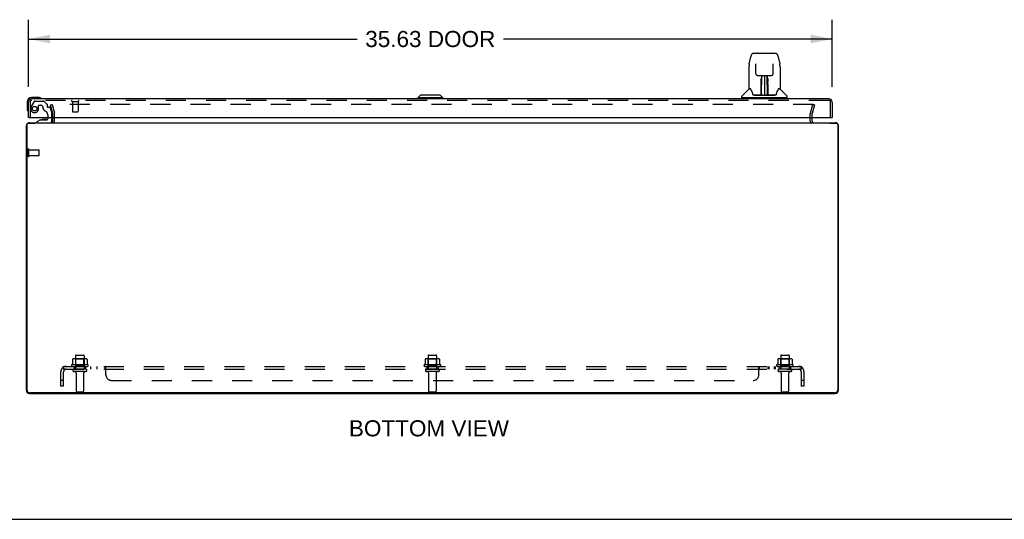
# Model space of a CAD drawing. Header units: inches. Extents: x 0 to 162, y 0 to 105.
# Tile 2 of 13: x 37 to 81, y 0 to 22. Entities that reach past the tile are written whole.
import ezdxf

# ---------------------------------------------------------------- set-up
doc = ezdxf.new("R2010")
doc.units = ezdxf.units.IN
doc.header["$LTSCALE"] = 8.904762
doc.header["$MEASUREMENT"] = 0
doc.linetypes.add('HIDDEN', pattern=[0.2, 0.1, -0.1])
doc.layers.get('0').update_dxf_attribs({"linetype": 'CONTINUOUS'})
for name, color, linetype in [('DEFAULT_2', 8, 'HIDDEN'), ('DIMENSIONS', 7, 'CONTINUOUS'), ('DOOR_ASSEMBLY', 7, 'CONTINUOUS'), ('SUBPANEL', 7, 'CONTINUOUS')]:
    doc.layers.add(name, color=color, linetype=linetype)
doc.styles.get("Standard").update_dxf_attribs({"font": 'arial.ttf'})
doc.dimstyles.new('DIMSTYLE_1', dxfattribs={"dimtxt": 0.714286, "dimasz": 0.952381, "dimexe": 0.09, "dimexo": 0.07, "dimgap": 0.0375, "dimtad": 0, "dimtih": 1, "dimtoh": 1, "dimzin": 4, "dimdsep": 46, "dimtxsty": 'Standard', "dimblk": '_FILLED', "dimblk1": '_FILLED', "dimblk2": '_FILLED', "dimcen": 0.09, "dimadec": 3, "dimazin": 1, "dimtfac": 1, "dimtdec": 3, "dimtofl": 0, "dimtmove": 0, "dimatfit": 3, "dimldrblk": '_FILLED', "dimfxl": 0, "dimtolj": 1, "dimtzin": 4, "dimarcsym": 0})

# ---------------------------------------------------------------- blocks, each defined once
blk = doc.blocks.new('_FILLED')
at = {"color": 0, "linetype": 'ByBlock'}
blk.add_solid([(0, 0), (-1, 0.2), (-1, -0.2)], dxfattribs=at)
blk = doc.blocks.new('*D6')
at = {"layer": 'DIMENSIONS', "color": 2, "linetype": 'Continuous'}
for p, q in [((37.687, 19.175), (37.687, 22.16)), ((73.312, 19.175), (73.312, 22.16)), ((37.687, 21.303), (52.261, 21.303)), ((73.312, 21.303), (58.737, 21.303))]:
    blk.add_line(p, q, dxfattribs=at)
at = {"layer": 'DIMENSIONS', "color": 2, "linetype": 'Continuous', "xscale": 0.9523809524, "yscale": 0.9523809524, "zscale": 0.9523809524, "rotation": 180}
blk.add_blockref('_FILLED', (37.687, 21.303), dxfattribs=at)
at = {"layer": 'DIMENSIONS', "color": 2, "linetype": 'Continuous', "xscale": 0.9523809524, "yscale": 0.9523809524, "zscale": 0.9523809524}
blk.add_blockref('_FILLED', (73.312, 21.303), dxfattribs=at)
at = {"layer": 'DIMENSIONS', "color": 2, "linetype": 'Continuous', "insert": (55.499, 21.66), "char_height": 0.7143, "width": 5.76208, "attachment_point": 2, "line_spacing_factor": 0.9}
blk.add_mtext('35.63 DOOR', dxfattribs=at)

msp = doc.modelspace()

# ---------------------------------------------------------------- linework, layer by layer
at = {"color": 3, "linetype": 'Continuous'}
for p, q in [((37.617, 17.505), (37.617, 5.74)), ((37.677, 17.565), (37.971, 17.565)), ((37.737, 17.585), (73.447, 17.585)), ((38.767, 17.655), (38.767, 17.828)), ((72.417, 17.655), (72.417, 17.828)), ((73.213, 17.565), (73.507, 17.565)), ((73.567, 17.505), (73.567, 5.74)), ((37.592, 17.44), (37.592, 5.73)), ((73.592, 5.73), (73.592, 17.44)), ((37.737, 5.585), (73.447, 5.585)), ((73.442, 5.615), (37.742, 5.615))]:
    msp.add_line(p, q, dxfattribs=at)
at = {"color": 7, "linetype": 'Continuous'}
for p, q in [((73.221, 17.565), (73.221, 17.585)), ((0, 0), (161.905, 0))]:
    msp.add_line(p, q, dxfattribs=at)
at = {"color": 3, "linetype": 'Continuous'}
for centre, radius, start, end in [((37.737, 17.44), 0.145, 142.866, 180), ((37.677, 17.505), 0.06, 90, 180), ((37.737, 17.44), 0.145, 90, 122.5673), ((38.697, 17.655), 0.07, 270, 360), ((72.487, 17.655), 0.07, 180, 270), ((73.447, 17.44), 0.145, 57.4327, 90), ((73.507, 17.505), 0.06, 0, 90), ((73.447, 17.44), 0.145, 0, 37.134), ((37.737, 5.73), 0.145, 180, 270), ((37.742, 5.74), 0.125, 180, 270), ((73.442, 5.74), 0.125, 270, 360), ((73.447, 5.73), 0.145, 270, 360)]:
    msp.add_arc(centre, radius, start, end, dxfattribs=at)
at = {"layer": 'DEFAULT_2', "color": 8, "linetype": 'HIDDEN'}
for p, q in [((38.663, 18.378), (38.735, 18.398)), ((38.766, 17.994), (38.663, 18.378)), ((72.474, 18.398), (38.71, 18.398)), ((38.735, 18.398), (38.838, 18.013)), ((72.346, 18.013), (72.449, 18.398)), ((72.521, 18.378), (72.418, 17.994)), ((72.521, 18.378), (72.449, 18.398)), ((38.767, 17.828), (38.767, 17.984)), ((38.842, 17.655), (38.842, 17.984)), ((72.342, 17.655), (72.342, 17.984)), ((72.417, 17.828), (72.417, 17.984)), ((37.667, 16.118), (37.667, 16.402)), ((37.71, 16.118), (37.71, 16.402)), ((37.71, 16.384), (38.157, 16.384)), ((38.167, 16.146), (38.167, 16.374)), ((37.71, 16.136), (38.157, 16.136)), ((39.648, 7.1), (39.648, 6.882)), ((40.223, 7.121), (39.711, 7.121)), ((39.784, 7.101), (39.764, 7.121)), ((39.78, 7.255), (39.78, 6.66)), ((39.784, 6.805), (39.784, 7.101)), ((40.151, 7.101), (39.784, 7.101)), ((39.81, 7.285), (40.125, 7.285)), ((40.151, 7.101), (40.171, 7.121)), ((40.151, 6.805), (40.151, 7.101)), ((40.155, 7.255), (40.155, 6.66)), ((40.286, 7.1), (40.286, 6.882)), ((55.273, 7.1), (55.273, 6.882)), ((55.848, 7.121), (55.336, 7.121)), ((55.409, 7.101), (55.389, 7.121)), ((55.405, 7.255), (55.405, 6.66)), ((55.776, 7.101), (55.409, 7.101)), ((55.409, 6.805), (55.409, 7.101)), ((55.435, 7.285), (55.75, 7.285)), ((55.776, 7.101), (55.796, 7.121)), ((55.776, 6.805), (55.776, 7.101)), ((55.78, 7.255), (55.78, 6.66)), ((55.911, 7.1), (55.911, 6.882)), ((70.898, 7.1), (70.898, 6.882)), ((71.473, 7.121), (70.961, 7.121)), ((71.034, 7.101), (71.014, 7.121)), ((71.03, 7.255), (71.03, 6.66)), ((71.401, 7.101), (71.034, 7.101)), ((71.034, 6.805), (71.034, 7.101)), ((71.06, 7.285), (71.375, 7.285)), ((71.401, 7.101), (71.421, 7.121)), ((71.401, 6.805), (71.401, 7.101)), ((71.405, 7.255), (71.405, 6.66)), ((71.536, 7.1), (71.536, 6.882)), ((40.323, 6.855), (39.611, 6.855)), ((39.633, 6.785), (40.301, 6.785)), ((40.225, 6.66), (39.71, 6.66)), ((40.225, 6.55), (39.71, 6.55)), ((39.784, 6.805), (39.764, 6.785)), ((40.151, 6.805), (39.784, 6.805)), ((40.151, 6.805), (40.171, 6.785)), ((55.948, 6.855), (55.236, 6.855)), ((55.258, 6.785), (55.926, 6.785)), ((55.85, 6.66), (55.335, 6.66)), ((55.85, 6.55), (55.335, 6.55)), ((55.409, 6.805), (55.389, 6.785)), ((55.776, 6.805), (55.409, 6.805)), ((55.776, 6.805), (55.796, 6.785)), ((71.573, 6.855), (70.861, 6.855)), ((70.883, 6.785), (71.551, 6.785)), ((71.475, 6.66), (70.96, 6.66)), ((71.475, 6.55), (70.96, 6.55)), ((71.034, 6.805), (71.014, 6.785)), ((71.401, 6.805), (71.034, 6.805)), ((71.401, 6.805), (71.421, 6.785)), ((39.802, 6.488), (39.802, 5.69)), ((40.132, 6.488), (40.132, 5.69)), ((55.427, 6.488), (55.427, 5.69)), ((55.757, 6.488), (55.757, 5.69)), ((71.052, 6.488), (71.052, 5.69)), ((71.382, 6.488), (71.382, 5.69)), ((39.832, 5.66), (40.102, 5.66)), ((55.457, 5.66), (55.727, 5.66)), ((71.082, 5.66), (71.352, 5.66))]:
    msp.add_line(p, q, dxfattribs=at)
for points in [[(38.69, 18.378), (38.69, 18.38), (38.69, 18.381), (38.69, 18.383), (38.691, 18.385), (38.692, 18.387), (38.693, 18.389), (38.694, 18.39), (38.695, 18.392), (38.697, 18.393), (38.698, 18.394), (38.7, 18.395), (38.702, 18.396), (38.704, 18.397), (38.706, 18.397), (38.708, 18.398), (38.71, 18.398)], [(38.69, 18.374), (38.69, 18.376), (38.69, 18.378), (38.69, 18.378)], [(72.474, 18.398), (72.477, 18.398), (72.478, 18.397), (72.48, 18.397), (72.482, 18.396), (72.484, 18.395), (72.486, 18.394), (72.487, 18.393), (72.489, 18.392), (72.49, 18.39), (72.491, 18.389), (72.492, 18.387), (72.493, 18.385), (72.494, 18.383), (72.494, 18.381), (72.494, 18.38), (72.494, 18.378)], [(72.494, 18.378), (72.494, 18.378), (72.494, 18.376), (72.494, 18.374)], [(39.654, 7.109), (39.653, 7.108), (39.651, 7.107), (39.65, 7.106), (39.649, 7.105), (39.649, 7.103), (39.648, 7.101), (39.648, 7.1)], [(40.28, 7.109), (40.281, 7.108), (40.283, 7.107), (40.284, 7.106), (40.285, 7.105), (40.285, 7.103), (40.286, 7.101), (40.286, 7.1)], [(55.279, 7.109), (55.278, 7.108), (55.276, 7.107), (55.275, 7.106), (55.274, 7.105), (55.274, 7.103), (55.273, 7.101), (55.273, 7.1)], [(55.905, 7.109), (55.906, 7.108), (55.908, 7.107), (55.909, 7.106), (55.91, 7.105), (55.91, 7.103), (55.911, 7.101), (55.911, 7.1)], [(70.904, 7.109), (70.903, 7.108), (70.901, 7.107), (70.9, 7.106), (70.899, 7.105), (70.899, 7.103), (70.898, 7.101), (70.898, 7.1)], [(71.53, 7.109), (71.531, 7.108), (71.533, 7.107), (71.534, 7.106), (71.535, 7.105), (71.535, 7.103), (71.536, 7.101), (71.536, 7.1)], [(39.648, 6.882), (39.648, 6.881), (39.648, 6.879), (39.648, 6.878), (39.647, 6.878), (39.647, 6.877), (39.647, 6.876), (39.646, 6.876), (39.646, 6.875), (39.645, 6.875), (39.645, 6.875), (39.645, 6.874), (39.645, 6.874), (39.644, 6.874), (39.644, 6.874), (39.644, 6.873), (39.643, 6.873), (39.643, 6.873), (39.643, 6.873)], [(40.291, 6.873), (40.291, 6.873), (40.291, 6.873), (40.29, 6.873), (40.29, 6.874), (40.29, 6.874), (40.29, 6.874), (40.289, 6.874), (40.289, 6.875), (40.289, 6.875), (40.288, 6.875), (40.288, 6.876), (40.288, 6.876), (40.287, 6.877), (40.287, 6.878), (40.287, 6.878), (40.286, 6.879), (40.286, 6.881), (40.286, 6.882)], [(55.273, 6.882), (55.273, 6.881), (55.273, 6.879), (55.273, 6.878), (55.272, 6.878), (55.272, 6.877), (55.272, 6.876), (55.271, 6.876), (55.271, 6.875), (55.27, 6.875), (55.27, 6.875), (55.27, 6.874), (55.27, 6.874), (55.269, 6.874), (55.269, 6.874), (55.269, 6.873), (55.268, 6.873), (55.268, 6.873), (55.268, 6.873)], [(55.916, 6.873), (55.916, 6.873), (55.916, 6.873), (55.915, 6.873), (55.915, 6.874), (55.915, 6.874), (55.915, 6.874), (55.914, 6.874), (55.914, 6.875), (55.914, 6.875), (55.913, 6.875), (55.913, 6.876), (55.913, 6.876), (55.912, 6.877), (55.912, 6.878), (55.912, 6.878), (55.911, 6.879), (55.911, 6.881), (55.911, 6.882)], [(70.898, 6.882), (70.898, 6.881), (70.898, 6.879), (70.898, 6.878), (70.897, 6.878), (70.897, 6.877), (70.897, 6.876), (70.896, 6.876), (70.896, 6.875), (70.895, 6.875), (70.895, 6.875), (70.895, 6.874), (70.895, 6.874), (70.894, 6.874), (70.894, 6.874), (70.894, 6.873), (70.893, 6.873), (70.893, 6.873), (70.893, 6.873)], [(71.541, 6.873), (71.541, 6.873), (71.541, 6.873), (71.54, 6.873), (71.54, 6.874), (71.54, 6.874), (71.54, 6.874), (71.539, 6.874), (71.539, 6.875), (71.539, 6.875), (71.538, 6.875), (71.538, 6.876), (71.538, 6.876), (71.537, 6.877), (71.537, 6.878), (71.537, 6.878), (71.536, 6.879), (71.536, 6.881), (71.536, 6.882)]]:
    msp.add_lwpolyline(points, dxfattribs=at)
for centre, radius, start, end in [((38.727, 17.984), 0.04, 0, 15), ((38.727, 17.984), 0.115, 0, 15), ((72.457, 17.984), 0.115, 165, 180), ((72.457, 17.984), 0.04, 165, 180), ((38.697, 17.655), 0.145, 316.4739, 360), ((72.487, 17.655), 0.145, 180, 223.5261), ((37.689, 16.402), 0.0215, 360, 180), ((38.157, 16.374), 0.01, 360, 90), ((37.689, 16.118), 0.0215, 180, 0), ((38.157, 16.146), 0.01, 270, 0), ((39.711, 6.98), 0.141, 90, 113.95), ((39.81, 7.255), 0.03, 90, 180), ((40.125, 7.255), 0.03, 0, 90), ((40.223, 6.98), 0.141, 66.05, 90), ((55.336, 6.98), 0.141, 90, 113.95), ((55.435, 7.255), 0.03, 90, 180), ((55.75, 7.255), 0.03, 0, 90), ((55.848, 6.98), 0.141, 66.05, 90), ((70.961, 6.98), 0.141, 90, 113.95), ((71.06, 7.255), 0.03, 90, 180), ((71.375, 7.255), 0.03, 0, 90), ((71.473, 6.98), 0.141, 66.05, 90), ((39.633, 6.824), 0.0384, 124.4497, 270), ((39.967, 6.255), 0.698, 117.6814, 120.6631), ((39.71, 6.605), 0.055, 90, 270), ((39.74, 6.488), 0.0625, 0, 90), ((40.195, 6.488), 0.0625, 90, 180), ((40.225, 6.605), 0.055, 270, 90), ((39.967, 6.255), 0.698, 59.3369, 62.3186), ((40.301, 6.824), 0.0384, 270, 55.5503), ((55.258, 6.824), 0.0384, 124.4497, 270), ((55.592, 6.255), 0.698, 117.6814, 120.6631), ((55.335, 6.605), 0.055, 90, 270), ((55.365, 6.488), 0.0625, 0, 90), ((55.82, 6.488), 0.0625, 90, 180), ((55.85, 6.605), 0.055, 270, 90), ((55.592, 6.255), 0.698, 59.3369, 62.3186), ((55.926, 6.824), 0.0384, 270, 55.5503), ((70.883, 6.824), 0.0384, 124.4497, 270), ((71.217, 6.255), 0.698, 117.6814, 120.6631), ((70.96, 6.605), 0.055, 90, 270), ((70.99, 6.488), 0.0625, 0, 90), ((71.445, 6.488), 0.0625, 90, 180), ((71.475, 6.605), 0.055, 270, 90), ((71.217, 6.255), 0.698, 59.3369, 62.3186), ((71.551, 6.824), 0.0384, 270, 55.5503), ((39.832, 5.69), 0.03, 180, 270), ((40.102, 5.69), 0.03, 270, 360), ((55.457, 5.69), 0.03, 180, 270), ((55.727, 5.69), 0.03, 270, 360), ((71.082, 5.69), 0.03, 180, 270), ((71.352, 5.69), 0.03, 270, 360)]:
    msp.add_arc(centre, radius, start, end, dxfattribs=at)
at = {"layer": 'DOOR_ASSEMBLY', "color": 7, "linetype": 'Continuous'}
for p, q in [((69.638, 20.209), (69.703, 20.514)), ((69.703, 20.514), (69.703, 20.514)), ((69.827, 20.669), (70.796, 20.669)), ((70.018, 20.676), (70.605, 20.676)), ((70.92, 20.514), (70.985, 20.209)), ((69.924, 20.204), (69.924, 20.201)), ((69.924, 20.201), (69.924, 20.196)), ((69.924, 20.196), (69.924, 20.19)), ((69.924, 20.19), (69.924, 20.184)), ((69.927, 20.046), (69.924, 20.184)), ((70.691, 19.762), (70.699, 20.182)), ((70.699, 20.194), (70.699, 20.199)), ((70.699, 20.188), (70.699, 20.194)), ((70.699, 20.182), (70.699, 20.188)), ((69.623, 20.065), (69.623, 19.102)), ((69.623, 20.065), (69.623, 20.065)), ((69.932, 19.762), (69.927, 20.046)), ((70.012, 19.685), (70.072, 19.685)), ((70.113, 19.686), (70.51, 19.686)), ((70.172, 19.686), (70.169, 19.331)), ((70.174, 18.826), (70.189, 19.686)), ((70.198, 19.681), (70.197, 19.632)), ((70.198, 19.686), (70.198, 19.681)), ((70.312, 19.686), (70.312, 18.815)), ((70.426, 19.632), (70.425, 19.686)), ((70.449, 18.826), (70.434, 19.686)), ((70.454, 19.331), (70.451, 19.686)), ((70.551, 19.685), (70.611, 19.685)), ((71.001, 20.065), (71.001, 19.102)), ((70.168, 19.331), (70.169, 19.426)), ((70.169, 19.331), (70.169, 19.311)), ((70.169, 19.311), (70.169, 19.303)), ((70.169, 19.303), (70.17, 19.303)), ((70.185, 19.448), (70.17, 19.448)), ((70.17, 19.442), (70.185, 19.442)), ((70.17, 19.303), (70.17, 19.226)), ((70.17, 19.226), (70.17, 19.226)), ((70.17, 19.215), (70.17, 19.226)), ((70.172, 19.219), (70.17, 19.219)), ((70.17, 19.216), (70.178, 19.216)), ((70.17, 19.21), (70.17, 19.215)), ((70.17, 19.209), (70.17, 19.21)), ((70.17, 19.208), (70.17, 19.209)), ((70.17, 19.207), (70.17, 19.208)), ((70.17, 19.207), (70.17, 19.207)), ((70.17, 18.971), (70.17, 19.206)), ((70.453, 19.448), (70.438, 19.448)), ((70.438, 19.442), (70.453, 19.442)), ((70.445, 19.216), (70.453, 19.216)), ((70.453, 19.219), (70.451, 19.219)), ((70.453, 19.303), (70.453, 19.226)), ((70.453, 19.226), (70.453, 19.224)), ((70.453, 19.224), (70.453, 19.212)), ((70.453, 19.212), (70.453, 19.209)), ((70.453, 19.209), (70.453, 19.208)), ((70.453, 18.971), (70.453, 19.206)), ((70.454, 19.311), (70.454, 19.331)), ((70.454, 19.303), (70.454, 19.311)), ((70.455, 19.307), (70.455, 19.322)), ((70.455, 19.284), (70.455, 19.307)), ((55.066, 18.811), (54.948, 18.693)), ((55.932, 18.811), (55.066, 18.811)), ((55.932, 18.811), (56.05, 18.693)), ((69.614, 19.078), (69.319, 18.783)), ((69.691, 19.094), (69.63, 19.094)), ((69.635, 19.086), (69.697, 19.086)), ((69.695, 19.09), (69.695, 19.09)), ((70.159, 18.819), (69.826, 18.819)), ((69.847, 18.811), (70.776, 18.811)), ((70.157, 18.838), (70.16, 19.16)), ((70.16, 18.819), (70.159, 18.819)), ((70.167, 19.133), (70.16, 19.134)), ((70.164, 18.82), (70.164, 18.818)), ((70.165, 18.838), (70.167, 19.133)), ((70.167, 18.84), (70.168, 18.851)), ((70.167, 18.833), (70.167, 18.84)), ((70.167, 18.831), (70.167, 18.833)), ((70.167, 18.83), (70.167, 18.831)), ((70.167, 18.829), (70.167, 18.83)), ((70.167, 18.828), (70.167, 18.829)), ((70.168, 18.879), (70.17, 18.971)), ((70.168, 18.856), (70.168, 18.879)), ((70.168, 18.851), (70.168, 18.856)), ((70.168, 18.851), (70.168, 18.826)), ((70.173, 18.815), (70.177, 18.812)), ((70.184, 18.893), (70.175, 18.893)), ((70.178, 18.819), (70.176, 18.819)), ((70.184, 18.893), (70.183, 18.817)), ((70.183, 18.817), (70.312, 18.815)), ((70.44, 18.817), (70.312, 18.815)), ((70.448, 18.893), (70.439, 18.893)), ((70.44, 18.817), (70.439, 18.893)), ((70.447, 18.819), (70.445, 18.819)), ((70.453, 18.971), (70.455, 18.879)), ((70.455, 18.879), (70.455, 18.877)), ((70.455, 18.877), (70.455, 18.855)), ((70.455, 18.855), (70.456, 18.84)), ((70.455, 18.826), (70.455, 18.851)), ((70.455, 18.826), (70.456, 18.824)), ((70.456, 18.84), (70.456, 18.837)), ((70.456, 18.837), (70.456, 18.834)), ((70.456, 18.834), (70.456, 18.832)), ((70.456, 18.832), (70.456, 18.83)), ((70.456, 18.83), (70.456, 18.829)), ((70.456, 18.829), (70.456, 18.828)), ((70.456, 18.829), (70.456, 18.829)), ((70.459, 18.821), (70.46, 18.82)), ((70.459, 18.818), (70.46, 18.82)), ((70.461, 18.813), (70.462, 18.815)), ((70.797, 18.819), (70.464, 18.819)), ((70.925, 19.083), (70.929, 19.09)), ((70.926, 19.086), (70.988, 19.086)), ((70.929, 19.09), (70.929, 19.09)), ((70.932, 19.094), (70.933, 19.095)), ((70.993, 19.094), (70.932, 19.094)), ((71.009, 19.078), (71.304, 18.783)), ((37.627, 18.513), (37.627, 18.224)), ((38.116, 18.713), (37.827, 18.713)), ((38.154, 18.71), (38.116, 18.713)), ((54.948, 18.693), (54.948, 18.653)), ((56.05, 18.693), (54.948, 18.693)), ((56.05, 18.693), (56.05, 18.653)), ((69.308, 18.7), (69.308, 18.755)), ((71.308, 18.693), (69.315, 18.693)), ((69.367, 18.693), (69.367, 18.653)), ((71.256, 18.693), (71.256, 18.653)), ((71.315, 18.7), (71.315, 18.755)), ((37.627, 18.224), (37.629, 18.186)), ((37.715, 17.828), (37.687, 17.828)), ((38.23, 17.723), (38.06, 17.625)), ((38.06, 17.585), (38.06, 17.625)), ((38.23, 17.723), (38.513, 17.723)), ((38.394, 17.74), (38.325, 17.74)), ((38.395, 17.74), (38.394, 17.74)), ((38.465, 17.74), (38.395, 17.74)), ((38.544, 17.828), (38.544, 17.755)), ((38.729, 17.664), (38.729, 17.828)), ((73.284, 17.828), (73.312, 17.828))]:
    msp.add_line(p, q, dxfattribs=at)
at = {"layer": 'DOOR_ASSEMBLY', "color": 3, "linetype": 'Continuous'}
for p, q in [((37.687, 17.828), (37.687, 18.508)), ((73.167, 18.653), (37.832, 18.653)), ((73.312, 18.508), (73.312, 17.828)), ((37.715, 17.828), (73.284, 17.828))]:
    msp.add_line(p, q, dxfattribs=at)
at = {"layer": 'DOOR_ASSEMBLY', "color": 8, "linetype": 'HIDDEN'}
for p, q in [((37.762, 18.508), (37.762, 17.828)), ((37.938, 18.53), (37.808, 18.304)), ((73.167, 18.578), (37.832, 18.578)), ((37.973, 18.55), (38.359, 18.55)), ((38.139, 18.215), (38.139, 18.349)), ((38.154, 18.364), (38.238, 18.364)), ((38.508, 18.417), (38.387, 18.538)), ((38.513, 18.406), (38.513, 18.333)), ((39.62, 18.535), (39.904, 18.535)), ((39.638, 18.535), (39.638, 18.088)), ((39.886, 18.535), (39.886, 18.088)), ((73.237, 17.828), (73.237, 18.508)), ((38.544, 17.936), (38.544, 17.828)), ((38.625, 18.274), (38.572, 18.274)), ((38.655, 18.251), (38.725, 17.991)), ((38.729, 17.828), (38.729, 17.959)), ((39.648, 18.078), (39.876, 18.078)), ((38.06, 17.585), (38.651, 17.585))]:
    msp.add_line(p, q, dxfattribs=at)
at = {"layer": 'DOOR_ASSEMBLY', "color": 7, "linetype": 'Continuous'}
for points in [[(69.827, 20.669), (69.823, 20.669), (69.81, 20.667), (69.797, 20.664), (69.785, 20.659), (69.773, 20.652), (69.763, 20.644), (69.754, 20.635), (69.746, 20.626), (69.739, 20.615), (69.732, 20.604), (69.726, 20.591), (69.721, 20.578), (69.715, 20.563), (69.71, 20.546), (69.706, 20.527), (69.703, 20.514)], [(70.92, 20.514), (70.917, 20.528), (70.913, 20.546), (70.908, 20.563), (70.902, 20.578), (70.897, 20.592), (70.891, 20.604), (70.884, 20.615), (70.877, 20.626), (70.869, 20.636), (70.859, 20.645), (70.849, 20.653), (70.838, 20.659), (70.825, 20.664), (70.812, 20.667), (70.799, 20.669), (70.796, 20.669)], [(69.638, 20.209), (69.632, 20.178), (69.626, 20.139), (69.623, 20.099), (69.623, 20.065)], [(69.923, 20.208), (69.923, 20.208), (69.923, 20.208), (69.923, 20.208), (69.924, 20.207), (69.924, 20.206), (69.924, 20.204)], [(70.699, 20.199), (70.699, 20.203), (70.699, 20.205), (70.7, 20.206), (70.7, 20.207), (70.7, 20.208), (70.7, 20.208)], [(71.001, 20.065), (71, 20.099), (70.997, 20.139), (70.991, 20.179), (70.985, 20.209)], [(69.932, 19.762), (69.932, 19.756), (69.934, 19.745), (69.937, 19.734), (69.942, 19.724), (69.949, 19.715), (69.956, 19.707), (69.965, 19.699), (69.974, 19.694), (69.985, 19.689), (69.995, 19.686), (70.006, 19.685), (70.011, 19.685)], [(70.073, 19.685), (70.081, 19.685), (70.093, 19.685), (70.104, 19.685), (70.113, 19.686)], [(70.51, 19.686), (70.519, 19.685), (70.531, 19.685), (70.542, 19.685), (70.55, 19.685)], [(70.612, 19.685), (70.619, 19.685), (70.629, 19.687), (70.64, 19.69), (70.65, 19.694), (70.659, 19.7), (70.668, 19.708), (70.675, 19.716), (70.682, 19.726), (70.686, 19.736), (70.69, 19.746), (70.691, 19.757), (70.691, 19.762)], [(70.16, 19.16), (70.16, 19.185), (70.161, 19.211), (70.161, 19.235), (70.161, 19.258), (70.161, 19.279), (70.161, 19.298), (70.161, 19.315)], [(70.161, 19.406), (70.161, 19.426), (70.161, 19.445), (70.161, 19.463), (70.161, 19.482), (70.162, 19.499), (70.162, 19.516), (70.162, 19.531), (70.162, 19.545)], [(70.17, 19.551), (70.169, 19.55), (70.169, 19.548), (70.167, 19.547), (70.166, 19.546), (70.164, 19.546), (70.162, 19.545)], [(70.17, 19.551), (70.17, 19.536), (70.169, 19.52), (70.169, 19.503), (70.169, 19.485), (70.169, 19.466), (70.169, 19.446), (70.169, 19.426)], [(70.169, 19.311), (70.169, 19.31), (70.17, 19.307), (70.17, 19.303)], [(70.17, 19.207), (70.17, 19.207), (70.17, 19.207)], [(70.453, 19.303), (70.453, 19.307), (70.454, 19.31), (70.454, 19.311)], [(70.453, 19.208), (70.453, 19.208), (70.453, 19.207), (70.453, 19.207)], [(70.455, 19.331), (70.454, 19.426), (70.454, 19.446), (70.454, 19.466), (70.454, 19.485), (70.454, 19.503), (70.454, 19.52), (70.454, 19.536), (70.454, 19.551)], [(70.455, 19.187), (70.455, 19.213), (70.455, 19.238), (70.455, 19.262), (70.455, 19.284)], [(70.461, 19.545), (70.461, 19.531), (70.461, 19.516), (70.462, 19.499), (70.462, 19.482), (70.462, 19.463), (70.462, 19.445), (70.462, 19.426), (70.462, 19.406)], [(70.462, 19.315), (70.462, 19.298), (70.462, 19.279), (70.462, 19.258), (70.462, 19.235), (70.463, 19.211), (70.463, 19.185), (70.463, 19.16), (70.466, 18.838)], [(69.691, 19.094), (69.691, 19.095), (69.69, 19.095), (69.691, 19.094)], [(69.691, 19.094), (69.691, 19.094), (69.692, 19.093), (69.693, 19.092), (69.694, 19.091)], [(69.694, 19.091), (69.693, 19.092), (69.693, 19.093), (69.692, 19.094), (69.692, 19.094), (69.692, 19.094)], [(69.7, 19.086), (69.698, 19.087), (69.697, 19.089), (69.695, 19.09), (69.694, 19.091), (69.694, 19.091)], [(69.694, 19.091), (69.694, 19.091), (69.695, 19.09)], [(69.695, 19.09), (69.698, 19.083), (69.712, 19.055), (69.727, 19.019), (69.743, 18.977), (69.759, 18.929), (69.773, 18.882)], [(69.773, 18.882), (69.776, 18.873), (69.781, 18.861), (69.785, 18.85), (69.79, 18.842), (69.796, 18.834)], [(69.796, 18.834), (69.802, 18.828), (69.808, 18.824), (69.815, 18.82), (69.823, 18.819), (69.825, 18.819)], [(70.16, 18.815), (70.16, 18.815), (70.159, 18.815), (70.159, 18.815), (70.158, 18.815), (70.157, 18.814), (70.156, 18.813)], [(70.157, 18.819), (70.159, 18.819), (70.161, 18.82), (70.162, 18.821), (70.164, 18.822), (70.164, 18.824), (70.165, 18.826)], [(70.167, 18.826), (70.166, 18.824), (70.166, 18.823), (70.164, 18.821), (70.163, 18.82), (70.161, 18.819), (70.16, 18.819)], [(70.16, 18.819), (70.161, 18.819), (70.162, 18.819), (70.164, 18.82)], [(70.161, 18.815), (70.161, 18.815), (70.161, 18.815), (70.161, 18.815), (70.161, 18.815), (70.16, 18.815), (70.16, 18.815)], [(70.164, 18.82), (70.165, 18.821), (70.165, 18.822), (70.166, 18.823), (70.166, 18.824), (70.166, 18.824), (70.167, 18.825), (70.167, 18.825), (70.167, 18.826), (70.167, 18.826), (70.167, 18.826), (70.167, 18.826), (70.167, 18.827), (70.167, 18.827), (70.167, 18.827), (70.167, 18.827), (70.167, 18.828), (70.167, 18.828)], [(70.164, 18.82), (70.166, 18.821), (70.167, 18.822)], [(70.167, 18.822), (70.168, 18.824), (70.168, 18.826)], [(70.173, 18.819), (70.172, 18.819), (70.171, 18.82), (70.17, 18.821), (70.169, 18.821), (70.169, 18.822), (70.168, 18.823), (70.167, 18.824), (70.167, 18.824)], [(70.167, 18.822), (70.167, 18.822), (70.168, 18.82), (70.169, 18.819), (70.17, 18.818), (70.172, 18.817), (70.173, 18.815)], [(70.176, 18.819), (70.176, 18.819), (70.175, 18.819), (70.174, 18.819), (70.173, 18.819)], [(70.177, 18.812), (70.178, 18.811), (70.179, 18.811)], [(70.445, 18.811), (70.445, 18.811), (70.446, 18.812), (70.45, 18.815)], [(70.449, 18.819), (70.448, 18.819), (70.447, 18.819)], [(70.456, 18.824), (70.455, 18.823), (70.455, 18.822), (70.454, 18.821), (70.453, 18.821), (70.452, 18.82), (70.451, 18.819), (70.449, 18.819)], [(70.45, 18.815), (70.451, 18.816), (70.452, 18.817), (70.453, 18.818), (70.455, 18.819), (70.455, 18.82), (70.456, 18.821), (70.456, 18.822), (70.457, 18.822)], [(70.458, 18.838), (70.456, 19.161), (70.455, 19.187)], [(70.456, 18.828), (70.456, 18.827), (70.456, 18.827), (70.456, 18.827), (70.456, 18.827), (70.456, 18.826), (70.456, 18.826), (70.456, 18.826), (70.456, 18.825), (70.457, 18.825), (70.457, 18.825), (70.457, 18.824), (70.457, 18.823), (70.458, 18.822), (70.458, 18.821), (70.459, 18.821)], [(70.456, 18.824), (70.456, 18.822), (70.458, 18.821), (70.459, 18.82), (70.46, 18.819)], [(70.458, 18.826), (70.459, 18.824), (70.459, 18.823), (70.461, 18.821), (70.462, 18.82), (70.464, 18.819), (70.466, 18.819)], [(70.46, 18.82), (70.461, 18.819), (70.463, 18.819)], [(70.461, 18.813), (70.461, 18.813), (70.461, 18.812), (70.461, 18.812), (70.462, 18.812), (70.462, 18.812), (70.463, 18.812), (70.463, 18.812), (70.464, 18.812), (70.465, 18.812), (70.465, 18.813), (70.466, 18.813), (70.467, 18.813)], [(70.463, 18.819), (70.464, 18.819), (70.464, 18.819)], [(70.798, 18.819), (70.8, 18.819), (70.807, 18.82), (70.815, 18.823), (70.821, 18.828), (70.827, 18.834)], [(70.827, 18.834), (70.832, 18.841), (70.837, 18.85), (70.842, 18.86), (70.847, 18.873), (70.85, 18.882)], [(70.85, 18.882), (70.864, 18.928), (70.88, 18.975), (70.896, 19.018), (70.911, 19.054), (70.925, 19.083)], [(70.929, 19.091), (70.929, 19.091), (70.928, 19.09), (70.926, 19.089), (70.925, 19.087), (70.923, 19.086)], [(70.929, 19.091), (70.93, 19.092), (70.931, 19.093), (70.932, 19.094), (70.932, 19.094)], [(70.931, 19.094), (70.931, 19.094), (70.931, 19.094), (70.931, 19.093), (70.93, 19.092), (70.929, 19.091)], [(70.929, 19.09), (70.929, 19.091), (70.929, 19.091)]]:
    msp.add_lwpolyline(points, dxfattribs=at)
at = {"layer": 'DOOR_ASSEMBLY', "color": 8, "linetype": 'HIDDEN'}
msp.add_circle((37.962, 18.215), 0.102, dxfattribs=at)
at = {"layer": 'DOOR_ASSEMBLY', "color": 7, "linetype": 'Continuous'}
for centre, radius, start, end in [((70.018, 20.656), 0.0197, 90, 139.7821), ((70.605, 20.656), 0.0197, 40.2179, 90), ((70.172, 19.21), 0.00886, 359, 89), ((70.451, 19.21), 0.00886, 91, 181), ((69.347, 18.755), 0.0394, 135, 180), ((69.635, 19.057), 0.0295, 90, 135), ((69.63, 19.102), 0.00787, 180, 270), ((70.172, 18.819), 0.00787, 182, 258.8671), ((70.183, 18.826), 0.00886, 179, 269), ((70.183, 18.826), 0.00886, 179.0026, 257.5816), ((70.44, 18.826), 0.00886, 271, 1), ((70.452, 18.819), 0.00787, 281.1329, 358), ((70.988, 19.057), 0.0295, 45, 90), ((70.993, 19.102), 0.00787, 270, 360), ((71.276, 18.755), 0.0394, 0, 45), ((37.827, 18.513), 0.2, 90, 180), ((37.827, 18.513), 0.14, 90, 180), ((38.116, 18.463), 0.25, 59.1101, 90), ((38.237, 18.668), 0.015, 270, 353.6204), ((38.237, 18.665), 0.015, 6.3796, 59.1101), ((69.315, 18.7), 0.00787, 180, 270), ((71.308, 18.7), 0.00787, 270, 360), ((37.877, 18.224), 0.25, 180, 210.8899), ((37.675, 18.103), 0.015, 210.8899, 263.6204), ((37.672, 18.103), 0.015, 276.3796, 360), ((38.325, 17.65), 0.09, 90, 125.4682), ((38.465, 17.65), 0.09, 54.7746, 90), ((38.513, 17.755), 0.0317, 270, 360), ((38.651, 17.664), 0.0787, 270, 360)]:
    msp.add_arc(centre, radius, start, end, dxfattribs=at)
at = {"layer": 'DOOR_ASSEMBLY', "color": 3, "linetype": 'Continuous'}
for centre, start, end in [((37.832, 18.508), 90, 180), ((73.167, 18.508), 0, 90)]:
    msp.add_arc(centre, 0.145, start, end, dxfattribs=at)
at = {"layer": 'DOOR_ASSEMBLY', "color": 8, "linetype": 'HIDDEN'}
for centre, radius, start, end in [((37.832, 18.508), 0.07, 90, 180), ((37.973, 18.51), 0.04, 90, 150), ((38.154, 18.349), 0.0156, 90, 180), ((38.238, 18.274), 0.09, 0, 90), ((38.359, 18.51), 0.04, 45, 90), ((38.497, 18.406), 0.0156, 0, 45), ((38.572, 18.333), 0.0591, 180, 270), ((39.62, 18.557), 0.0215, 90, 270), ((39.904, 18.557), 0.0215, 270, 90), ((73.167, 18.508), 0.07, 0, 90), ((37.962, 18.215), 0.177, 150, 360), ((38.513, 18.274), 0.185, 180, 245.2678), ((38.357, 17.936), 0.188, 0, 65.2678), ((38.625, 18.243), 0.0312, 15, 90), ((38.604, 17.959), 0.125, 0, 15), ((39.648, 18.088), 0.01, 180, 270), ((39.876, 18.088), 0.01, 270, 360)]:
    msp.add_arc(centre, radius, start, end, dxfattribs=at)
at = {"layer": 'SUBPANEL', "color": 8, "linetype": 'HIDDEN'}
for p, q in [((39.123, 5.91), (39.123, 6.548)), ((39.21, 6.731), (39.289, 6.635)), ((39.248, 6.66), (39.248, 6.785)), ((39.248, 6.785), (71.936, 6.785)), ((39.248, 6.66), (71.936, 6.66)), ((39.248, 5.91), (39.248, 6.548)), ((39.717, 6.785), (39.717, 6.66)), ((40.217, 6.785), (40.217, 6.66)), ((40.445, 6.785), (40.445, 6.66)), ((40.726, 6.785), (40.726, 6.66)), ((41.088, 6.66), (41.088, 6.785)), ((41.089, 6.66), (41.088, 6.66)), ((41.1, 6.651), (41.099, 6.653)), ((41.101, 6.649), (41.1, 6.651)), ((41.102, 6.647), (41.101, 6.649)), ((41.113, 6.75), (41.109, 6.76)), ((41.113, 6.636), (41.111, 6.637)), ((41.123, 6.635), (41.122, 6.634)), ((41.123, 6.41), (41.123, 6.731)), ((55.342, 6.785), (55.342, 6.66)), ((55.842, 6.785), (55.842, 6.66)), ((70.061, 6.731), (70.062, 6.733)), ((70.061, 6.41), (70.061, 6.731)), ((70.067, 6.634), (70.068, 6.635)), ((70.075, 6.76), (70.076, 6.763)), ((70.086, 6.779), (70.087, 6.781)), ((70.095, 6.785), (70.096, 6.785)), ((70.096, 6.66), (70.096, 6.785)), ((70.458, 6.785), (70.458, 6.66)), ((70.497, 6.785), (70.497, 6.66)), ((70.739, 6.785), (70.739, 6.66)), ((70.778, 6.785), (70.778, 6.66)), ((70.967, 6.785), (70.967, 6.66)), ((71.467, 6.785), (71.467, 6.66)), ((71.974, 6.731), (71.895, 6.635)), ((71.931, 6.697), (71.93, 6.695)), ((71.93, 6.695), (71.93, 6.694)), ((71.931, 6.699), (71.931, 6.697)), ((71.936, 6.66), (71.936, 6.785)), ((71.936, 6.548), (71.936, 5.91)), ((72.061, 6.548), (72.061, 5.91)), ((39.248, 6.16), (39.123, 6.16)), ((41.373, 6.16), (69.811, 6.16)), ((72.061, 6.16), (71.936, 6.16)), ((39.248, 5.91), (39.123, 5.91)), ((72.061, 5.91), (71.936, 5.91))]:
    msp.add_line(p, q, dxfattribs=at)
for points in [[(39.21, 6.731), (39.212, 6.733), (39.214, 6.735), (39.216, 6.738), (39.217, 6.74), (39.219, 6.743), (39.221, 6.746), (39.222, 6.75), (39.224, 6.753), (39.225, 6.756)], [(39.225, 6.756), (39.228, 6.763), (39.23, 6.766), (39.231, 6.769), (39.232, 6.772), (39.234, 6.774), (39.236, 6.777), (39.237, 6.779), (39.239, 6.781), (39.241, 6.783), (39.242, 6.784), (39.244, 6.784), (39.246, 6.785), (39.247, 6.785), (39.248, 6.785)], [(39.271, 6.656), (39.271, 6.656), (39.271, 6.656), (39.271, 6.656), (39.271, 6.657), (39.271, 6.657), (39.271, 6.657), (39.27, 6.658), (39.27, 6.658), (39.27, 6.659), (39.269, 6.659), (39.269, 6.66), (39.269, 6.66), (39.268, 6.661), (39.268, 6.662), (39.268, 6.662), (39.267, 6.663), (39.267, 6.663), (39.267, 6.664), (39.266, 6.665), (39.266, 6.666), (39.266, 6.666), (39.265, 6.667), (39.265, 6.668), (39.265, 6.668), (39.264, 6.669), (39.264, 6.67), (39.264, 6.671), (39.263, 6.671), (39.263, 6.672), (39.262, 6.673), (39.262, 6.674), (39.262, 6.675), (39.261, 6.676), (39.261, 6.676), (39.261, 6.677), (39.26, 6.678), (39.26, 6.679), (39.26, 6.68), (39.259, 6.681), (39.259, 6.682), (39.258, 6.682), (39.258, 6.683), (39.258, 6.684), (39.257, 6.685), (39.257, 6.686), (39.257, 6.687), (39.256, 6.688), (39.256, 6.689), (39.256, 6.69), (39.255, 6.691), (39.255, 6.692), (39.255, 6.693), (39.254, 6.694), (39.254, 6.695), (39.254, 6.696), (39.253, 6.697), (39.253, 6.698), (39.253, 6.699), (39.252, 6.7), (39.252, 6.701), (39.252, 6.702), (39.252, 6.703), (39.251, 6.704), (39.251, 6.705), (39.251, 6.706), (39.251, 6.707), (39.25, 6.708), (39.25, 6.709), (39.25, 6.71), (39.25, 6.711), (39.249, 6.712), (39.249, 6.713), (39.249, 6.714), (39.249, 6.715), (39.249, 6.716), (39.249, 6.717), (39.249, 6.718), (39.248, 6.718), (39.248, 6.719), (39.248, 6.719), (39.248, 6.72), (39.248, 6.72)], [(39.248, 6.72), (39.248, 6.72), (39.248, 6.72), (39.248, 6.72), (39.248, 6.72), (39.248, 6.72), (39.248, 6.719), (39.248, 6.719), (39.248, 6.719), (39.248, 6.718), (39.248, 6.718), (39.248, 6.717), (39.248, 6.717)], [(39.276, 6.642), (39.272, 6.646), (39.27, 6.647), (39.268, 6.649), (39.266, 6.651), (39.264, 6.653), (39.262, 6.654), (39.259, 6.656), (39.257, 6.657), (39.255, 6.658), (39.253, 6.659), (39.251, 6.66), (39.25, 6.66), (39.248, 6.66)], [(39.268, 6.66), (39.269, 6.66), (39.269, 6.659), (39.269, 6.659), (39.27, 6.658), (39.27, 6.658), (39.27, 6.658), (39.271, 6.657), (39.271, 6.657), (39.271, 6.657), (39.271, 6.656), (39.271, 6.656), (39.271, 6.656), (39.271, 6.656)], [(39.289, 6.635), (39.289, 6.634), (39.288, 6.634), (39.287, 6.634), (39.286, 6.634), (39.285, 6.635), (39.284, 6.635), (39.283, 6.636), (39.282, 6.637), (39.28, 6.638), (39.279, 6.639), (39.277, 6.641), (39.276, 6.642)], [(41.102, 6.774), (41.1, 6.777), (41.099, 6.779), (41.097, 6.781), (41.095, 6.783), (41.094, 6.784), (41.092, 6.784), (41.09, 6.785), (41.089, 6.785), (41.088, 6.785)], [(41.109, 6.76), (41.108, 6.763), (41.106, 6.766), (41.105, 6.769), (41.103, 6.772), (41.102, 6.774), (41.1, 6.777), (41.099, 6.779), (41.097, 6.781), (41.095, 6.783), (41.094, 6.784), (41.092, 6.784), (41.09, 6.785), (41.089, 6.785), (41.088, 6.785)], [(41.097, 6.654), (41.096, 6.656), (41.095, 6.657), (41.093, 6.658), (41.092, 6.659), (41.091, 6.66), (41.089, 6.66), (41.088, 6.66)], [(41.099, 6.653), (41.097, 6.654), (41.096, 6.656), (41.095, 6.657), (41.093, 6.658), (41.092, 6.659), (41.091, 6.66)], [(41.11, 6.638), (41.109, 6.639), (41.107, 6.641), (41.106, 6.642), (41.105, 6.644), (41.104, 6.646), (41.102, 6.647)], [(41.123, 6.635), (41.122, 6.634), (41.12, 6.634), (41.119, 6.634), (41.117, 6.634), (41.116, 6.635), (41.114, 6.635), (41.113, 6.636), (41.111, 6.637), (41.11, 6.638), (41.109, 6.639), (41.107, 6.641), (41.106, 6.642)], [(41.118, 6.74), (41.116, 6.743), (41.115, 6.746), (41.113, 6.75)], [(41.12, 6.634), (41.119, 6.634), (41.117, 6.634), (41.116, 6.635), (41.114, 6.635)], [(41.123, 6.731), (41.122, 6.733), (41.12, 6.735), (41.119, 6.738), (41.118, 6.74)], [(70.061, 6.635), (70.062, 6.634), (70.064, 6.634), (70.066, 6.634), (70.067, 6.634), (70.068, 6.635), (70.07, 6.635), (70.071, 6.636), (70.073, 6.637), (70.074, 6.638), (70.075, 6.639), (70.077, 6.641), (70.078, 6.642), (70.079, 6.644)], [(70.061, 6.635), (70.062, 6.634), (70.064, 6.634), (70.066, 6.634)], [(70.062, 6.733), (70.064, 6.735), (70.065, 6.738), (70.067, 6.74)], [(70.067, 6.74), (70.068, 6.743), (70.069, 6.746), (70.071, 6.75), (70.075, 6.76)], [(70.07, 6.635), (70.071, 6.636), (70.073, 6.637), (70.074, 6.638), (70.075, 6.639), (70.077, 6.641)], [(70.076, 6.763), (70.078, 6.766), (70.079, 6.769)], [(70.079, 6.769), (70.081, 6.772), (70.082, 6.774), (70.084, 6.777)], [(70.079, 6.644), (70.08, 6.646), (70.082, 6.647), (70.083, 6.649), (70.084, 6.651), (70.085, 6.653), (70.087, 6.654), (70.088, 6.656), (70.09, 6.657), (70.091, 6.658), (70.092, 6.659)], [(70.082, 6.774), (70.084, 6.777), (70.086, 6.779), (70.087, 6.781), (70.089, 6.783), (70.091, 6.784), (70.092, 6.784), (70.094, 6.785), (70.095, 6.785), (70.096, 6.785)], [(70.087, 6.654), (70.088, 6.656), (70.09, 6.657), (70.091, 6.658), (70.092, 6.659), (70.094, 6.66), (70.095, 6.66), (70.096, 6.66)], [(70.094, 6.66), (70.095, 6.66), (70.096, 6.66)], [(71.895, 6.635), (71.896, 6.634), (71.896, 6.634), (71.897, 6.634), (71.898, 6.634), (71.899, 6.635), (71.9, 6.635), (71.901, 6.636), (71.902, 6.637), (71.904, 6.638), (71.905, 6.639), (71.907, 6.641), (71.908, 6.642), (71.912, 6.646)], [(71.912, 6.646), (71.914, 6.647), (71.916, 6.649), (71.918, 6.651), (71.92, 6.653), (71.922, 6.654), (71.925, 6.656), (71.927, 6.657), (71.929, 6.658), (71.931, 6.659), (71.933, 6.66), (71.934, 6.66), (71.936, 6.66)], [(71.93, 6.694), (71.929, 6.692), (71.929, 6.691), (71.928, 6.69), (71.928, 6.689), (71.928, 6.688), (71.928, 6.688), (71.927, 6.687), (71.927, 6.686), (71.927, 6.685), (71.926, 6.684), (71.926, 6.683), (71.925, 6.682), (71.925, 6.681), (71.925, 6.68), (71.924, 6.679), (71.924, 6.678), (71.923, 6.677), (71.923, 6.676), (71.922, 6.675), (71.922, 6.674), (71.922, 6.673), (71.921, 6.672), (71.921, 6.671), (71.92, 6.67), (71.92, 6.669), (71.92, 6.668), (71.919, 6.668), (71.919, 6.667), (71.918, 6.666), (71.918, 6.665), (71.918, 6.664), (71.917, 6.664), (71.917, 6.663), (71.916, 6.662), (71.916, 6.662), (71.916, 6.661), (71.915, 6.66), (71.915, 6.66), (71.915, 6.659), (71.914, 6.659), (71.914, 6.658), (71.914, 6.658), (71.913, 6.657), (71.913, 6.657), (71.913, 6.656), (71.913, 6.656)], [(71.913, 6.656), (71.913, 6.656), (71.913, 6.656), (71.913, 6.656), (71.913, 6.657), (71.913, 6.657), (71.913, 6.657), (71.914, 6.657), (71.914, 6.658), (71.914, 6.658), (71.915, 6.659), (71.915, 6.659), (71.915, 6.66), (71.916, 6.66)], [(71.936, 6.72), (71.936, 6.72), (71.936, 6.72), (71.936, 6.72), (71.936, 6.72), (71.936, 6.719), (71.936, 6.719), (71.936, 6.719), (71.936, 6.718), (71.936, 6.718), (71.936, 6.717), (71.935, 6.717), (71.935, 6.716), (71.935, 6.716), (71.935, 6.715), (71.935, 6.714), (71.935, 6.714), (71.935, 6.713), (71.935, 6.713), (71.935, 6.712), (71.934, 6.711), (71.934, 6.711), (71.934, 6.71), (71.934, 6.709), (71.934, 6.708), (71.934, 6.708), (71.933, 6.707), (71.933, 6.706), (71.933, 6.706), (71.933, 6.705), (71.933, 6.704), (71.933, 6.703), (71.932, 6.703), (71.932, 6.702), (71.932, 6.701), (71.932, 6.7), (71.931, 6.699), (71.931, 6.699)], [(71.956, 6.763), (71.955, 6.766), (71.953, 6.769), (71.951, 6.772), (71.95, 6.775), (71.948, 6.778), (71.946, 6.78), (71.944, 6.782), (71.942, 6.783), (71.941, 6.784), (71.939, 6.785), (71.937, 6.785), (71.936, 6.785)], [(71.936, 6.717), (71.936, 6.717), (71.936, 6.718), (71.936, 6.718), (71.936, 6.719), (71.936, 6.719), (71.936, 6.719), (71.936, 6.72), (71.936, 6.72), (71.936, 6.72)], [(71.974, 6.731), (71.972, 6.733), (71.97, 6.736), (71.968, 6.738), (71.966, 6.741), (71.964, 6.745), (71.963, 6.748), (71.961, 6.752), (71.959, 6.755), (71.956, 6.763)]]:
    msp.add_lwpolyline(points, dxfattribs=at)
for centre, radius, start, end in [((39.36, 6.548), 0.237, 90, 180), ((39.36, 6.548), 0.112, 90, 180), ((71.824, 6.548), 0.237, 0, 90), ((71.824, 6.548), 0.112, 0, 90), ((41.373, 6.41), 0.25, 180, 270), ((69.811, 6.41), 0.25, 270, 360)]:
    msp.add_arc(centre, radius, start, end, dxfattribs=at)

# ---------------------------------------------------------------- texts
at = {"layer": 'DIMENSIONS', "color": 2, "linetype": 'Continuous', "insert": (55.439, 4.393), "char_height": 0.71429, "width": 7.07913, "attachment_point": 2, "line_spacing_factor": 0.9}
msp.add_mtext('BOTTOM VIEW', dxfattribs=at)

# ---------------------------------------------------------------- dimensions: what is measured, and where the dimension line sits
at = {"layer": 'DIMENSIONS', "color": 2, "linetype": 'Continuous'}
dim = msp.add_linear_dim(base=(37.68656136, 21.302908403), p1=(73.31156136, 19.104853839), p2=(37.68656136, 19.104853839), angle=180, text='<> DOOR', dimstyle='DIMSTYLE_1', dxfattribs=at)
dim.commit()
dim.dimension.update_dxf_attribs({"geometry": '*D6', "text_midpoint": (55.49906136, 21.302908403), "dimtype": 160})

doc.saveas('drawing.dxf')
